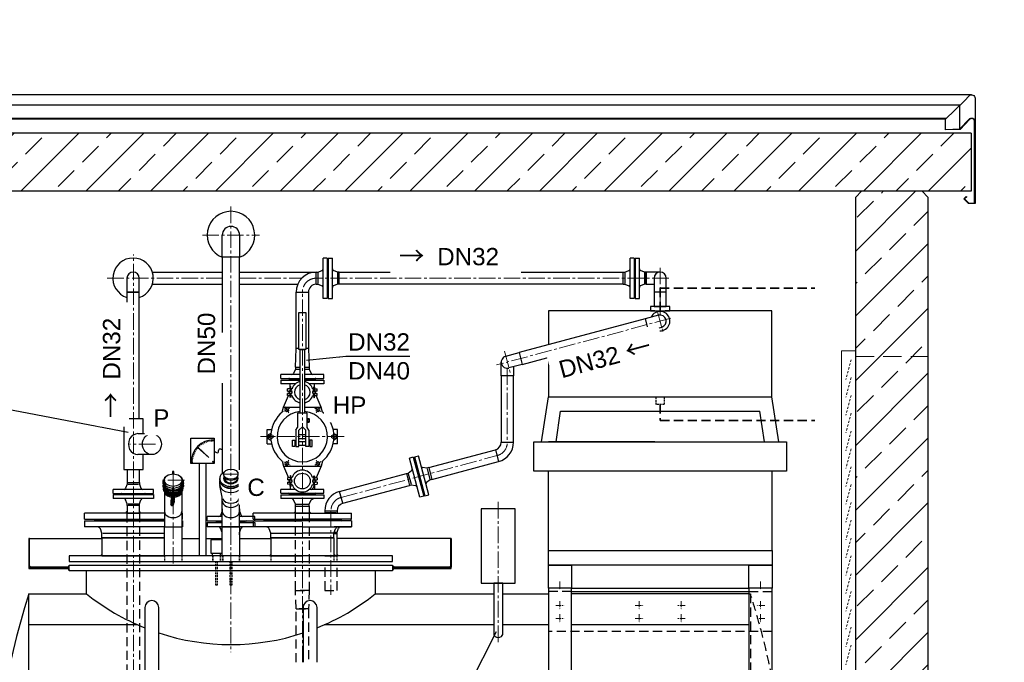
# Model space of a CAD drawing. Header units: millimetres. Extents: x -2329 to 35453, y 325 to 8304.
# Tile 4 of 11: x -496 to 2915, y 6077 to 8304. Entities that reach past the tile are written whole.
import ezdxf

# ---------------------------------------------------------------- set-up
doc = ezdxf.new("R2010")
doc.units = ezdxf.units.MM
for name, pattern in [('HIDDEN', [9.525, 6.35, -3.175]), ('JIS_02_0.7', [1.35, 0.75, -0.6]), ('JIS_02_1.0', [2, 1, -1]), ('MITTE2', [28.575, 19.05, -3.175, 3.175, -3.175])]:
    doc.linetypes.add(name, pattern=pattern)
doc.styles.add('LBB3.5M1000', font='isocp.shx', dxfattribs={"height": 3.5})

msp = doc.modelspace()

# ---------------------------------------------------------------- hatches: boundary and pattern name
at = {"lineweight": 5}
h = msp.add_hatch(dxfattribs=at)
h.set_pattern_fill('ANSI33', color=256, scale=25)
h.set_pattern_definition([(45, (955.94, 7809.79), (-112.253, 112.253), []), (45, (1068.2, 7809.79), (-112.253, 112.253), [79.375, -39.688])])
h.paths.add_polyline_path([(-698.8, 7910.2), (-698.8, 7709.4), (2800.9, 7709.4), (2800.9, 7910.2)])
h = msp.add_hatch(dxfattribs=at)
h.set_pattern_fill('ANSI33', color=256, scale=25)
h.set_pattern_definition([(45, (6222.27, -29312.34), (-112.2532, 112.2532), []), (45, (6334.52, -29312.34), (-112.2532, 112.2532), [79.375, -39.6875])])
h.paths.add_polyline_path([(2650.9, 7689.4), (2630.9, 7709.4), (2420.9, 7709.4), (2400.9, 7689.4), (2400.9, 7136.3), (2650.9, 7136.3)])
h.paths.add_polyline_path([(2650.9, 7136.3), (2400.9, 7136.3), (2400.9, 4636.3), (2650.9, 4636.3)])
h.paths.add_polyline_path([(2650.9, 4636.3), (2400.9, 4636.3), (2400.9, 4616.3), (2400.9, 3836.3), (2650.9, 3836.3)])
h = msp.add_hatch(color=256)
h.dxf.hatch_style = 1
h.paths.add_polyline_path([(-123.3, 6599), (-123.3, 6594), (-128.3, 6594)])
h = msp.add_hatch(color=256)
h.dxf.hatch_style = 1
h.paths.add_polyline_path([(-80.9, 6599), (-80.9, 6594), (-75.9, 6594)])
h = msp.add_hatch(color=256)
h.dxf.hatch_style = 1
h.paths.add_polyline_path([(459.3, 6599), (459.3, 6594), (454.3, 6594)])
h = msp.add_hatch(color=256)
h.dxf.hatch_style = 1
h.paths.add_polyline_path([(507.6, 6599), (507.6, 6594), (512.6, 6594)])
h = msp.add_hatch(dxfattribs=at)
h.set_pattern_fill('ANSI31', color=256)
h.set_pattern_definition([(45, (-629.0453, 6426.2464), (-2.245064, 2.245064), [])])
h.paths.add_polyline_path([(-462, 6506.5), (-464, 6506.5), (-464, 6406.5), (-462, 6406.5)])
h = msp.add_hatch(dxfattribs=at)
h.set_pattern_fill('ANSI31', color=256)
h.set_pattern_definition([(45, (110.7596, 6426.2464), (-2.245064, 2.245064), [])])
h.paths.add_polyline_path([(999.6, 6506.5), (997.6, 6506.5), (997.6, 6406.5), (999.6, 6406.5)])
h = msp.add_hatch(color=256)
h.dxf.hatch_style = 1
h.paths.add_polyline_path([(-210.9, 6451), (-210.9, 6446), (-215.9, 6446)])
h = msp.add_hatch(color=256)
h.dxf.hatch_style = 1
h.paths.add_polyline_path([(373.8, 6451), (373.8, 6446), (368.8, 6446)])
h = msp.add_hatch(color=256)
h.dxf.hatch_style = 1
h.paths.add_polyline_path([(593.1, 6451), (593.1, 6446), (598.1, 6446)])
h = msp.add_hatch(color=256)
h.dxf.hatch_style = 1
h.paths.add_polyline_path([(603.6, 6451), (603.6, 6446), (608.6, 6446)])
h = msp.add_hatch(dxfattribs=at)
h.set_pattern_fill('ANSI31', color=256, angle=90)
h.set_pattern_definition([(135, (235.9535, 6371.7764), (-2.245064, -2.245064), [])])
h.paths.add_polyline_path([(-324, 6406.5), (-464, 6406.5), (-464, 6401.5), (-324, 6401.5)])
h.paths.add_polyline_path([(999.6, 6406.5), (796, 6406.5), (796, 6401.5), (999.6, 6401.5)])
h = msp.add_hatch(color=256)
h.dxf.hatch_style = 1
h.paths.add_polyline_path([(-457, 6406.5), (-462, 6406.5), (-462, 6411.5)])
h = msp.add_hatch(color=256)
h.dxf.hatch_style = 1
h.paths.add_polyline_path([(-329, 6406.5), (-324, 6406.5), (-324, 6411.5)])
h = msp.add_hatch(color=256)
h.dxf.hatch_style = 1
h.paths.add_polyline_path([(-329, 6401.5), (-324, 6401.5), (-324, 6396.5)])
h = msp.add_hatch(color=256)
h.dxf.hatch_style = 1
h.paths.add_polyline_path([(801, 6406.5), (796, 6406.5), (796, 6411.5)])
h = msp.add_hatch(color=256)
h.dxf.hatch_style = 1
h.paths.add_polyline_path([(801, 6401.5), (796, 6401.5), (796, 6396.5)])
h = msp.add_hatch(color=256)
h.dxf.hatch_style = 1
h.paths.add_polyline_path([(992.6, 6406.5), (997.6, 6406.5), (997.6, 6411.5)])

# ---------------------------------------------------------------- linework, layer by layer
for p, q in [((2802.2, 8043.6), (-698.8, 8043.6)), ((2712.2, 7959.6), (2777.4, 8022.7)), ((2761.3, 8007.2), (-698.8, 8007.2)), ((2761.3, 7925.3), (2761.3, 8007.2)), ((2714.2, 7961.6), (-698.8, 7961.6)), ((2712.2, 7959.6), (-698.8, 7959.6)), ((2712.2, 7923.8), (2712.2, 7959.6)), ((2800.9, 7910.2), (-698.8, 7910.2)), ((2800.9, 7910.2), (2800.9, 7709.4)), ((2800.9, 7709.4), (-698.8, 7709.4)), ((2400.9, 7689.4), (2420.9, 7709.4)), ((2400.9, 3836.3), (2400.9, 7689.4)), ((2650.9, 7689.4), (2630.9, 7709.4)), ((2650.9, 7689.4), (2650.9, 3836.3)), ((205.8, 7481.3), (205.8, 7557.3)), ((266.1, 7557.3), (266.1, 7481.3)), ((266.1, 7481.3), (205.8, 7481.3)), ((569.4, 7478), (555.4, 7478)), ((555.4, 7338), (555.4, 7478)), ((569.4, 7478), (569.4, 7338)), ((573.4, 7478), (573.4, 7338)), ((573.4, 7478), (587.4, 7478)), ((587.4, 7338), (587.4, 7478)), ((1633, 7478), (1619, 7478)), ((1619, 7338), (1619, 7478)), ((1633, 7478), (1633, 7338)), ((1637, 7478), (1637, 7338)), ((1637, 7478), (1651, 7478)), ((1651, 7338), (1651, 7478)), ((571.4, 7447), (571.4, 7369)), ((571.4, 7447), (571.4, 7447)), ((571.4, 7447), (571.4, 7447)), ((1635, 7447), (1635, 7369)), ((1635, 7447), (1635, 7447)), ((1635, 7447), (1635, 7447)), ((-124.2, 7408), (-124.2, 7360)), ((-81.8, 7360), (-81.8, 7408)), ((-36.3, 7429.2), (205.8, 7429.2)), ((266.1, 7429.2), (531.4, 7429.2)), ((531.4, 7386.8), (531.4, 7429.2)), ((531.4, 7429.2), (537.4, 7429.2)), ((537.4, 7429.2), (551.6, 7434.5)), ((537.4, 7426.2), (537.4, 7389.8)), ((605.4, 7429.2), (591.3, 7434.5)), ((611.4, 7429.2), (605.4, 7429.2)), ((605.4, 7426.2), (605.4, 7389.8)), ((611.4, 7429.2), (1595, 7429.2)), ((611.4, 7386.8), (611.4, 7429.2)), ((1595, 7386.8), (1595, 7429.2)), ((1595, 7429.2), (1601, 7429.2)), ((1601, 7429.2), (1615.1, 7434.5)), ((1601, 7426.2), (1601, 7389.8)), ((1669, 7429.2), (1654.9, 7434.5)), ((1675, 7429.2), (1669, 7429.2)), ((1669, 7426.2), (1669, 7389.8)), ((1675, 7386.8), (1675, 7429.2)), ((1723, 7429.2), (1675, 7429.2)), ((1675, 7429.2), (1675, 7386.8)), ((1701.8, 7408), (1701.8, 7360)), ((1744.2, 7360), (1744.2, 7408)), ((-36.3, 7386.8), (205.8, 7386.8)), ((266.1, 7386.8), (467.6, 7386.8)), ((531.4, 7386.8), (537.4, 7386.8)), ((537.4, 7386.8), (551.6, 7381.5)), ((571.4, 7369), (571.4, 7369)), ((571.4, 7369), (571.4, 7369)), ((605.4, 7386.8), (591.3, 7381.5)), ((611.4, 7386.8), (605.4, 7386.8)), ((1595, 7386.8), (611.4, 7386.8)), ((1595, 7386.8), (1601, 7386.8)), ((1601, 7386.8), (1615.1, 7381.5)), ((1635, 7369), (1635, 7369)), ((1635, 7369), (1635, 7369)), ((1669, 7386.8), (1654.9, 7381.5)), ((1675, 7386.8), (1669, 7386.8)), ((1675, 7386.8), (1701.8, 7386.8)), ((-124.2, 7360), (-81.8, 7360)), ((462.2, 7360), (504.6, 7360)), ((569.4, 7338), (555.4, 7338)), ((573.4, 7338), (587.4, 7338)), ((1633, 7338), (1619, 7338)), ((1637, 7338), (1651, 7338)), ((1671.1, 7267.2), (1234.5, 7150.2)), ((1717.5, 7279.7), (1671.1, 7267.2)), ((1671.1, 7267.2), (1682.1, 7226.3)), ((1682.1, 7226.3), (1728.5, 7238.7)), ((1245.5, 7109.3), (1682.1, 7226.3)), ((459.3, 7100), (462.2, 7164)), ((504.6, 7164), (507.6, 7100)), ((1188.1, 7137.8), (1234.5, 7150.2)), ((1188.1, 7137.8), (1234.5, 7150.2)), ((1234.5, 7150.2), (1245.5, 7109.3)), ((459.3, 7100), (475.9, 7100)), ((459.3, 7100), (475.9, 7100)), ((459.3, 7100), (475.9, 7100)), ((459.3, 7100), (459.3, 7093)), ((491, 7100), (507.6, 7100)), ((491, 7100), (507.6, 7100)), ((507.6, 7100), (507.6, 7093)), ((1172.4, 7069.3), (1172.4, 7117.3)), ((1245.5, 7109.3), (1199.1, 7096.9)), ((1245.5, 7109.3), (1199.1, 7096.9)), ((1214.8, 7101.1), (1214.8, 7069.3)), ((408.4, 7061), (408.4, 7074)), ((475.9, 7074), (408.4, 7074)), ((459.3, 7093), (453, 7077.7)), ((461.3, 7093), (475.9, 7093)), ((491, 7093), (505.6, 7093)), ((558.4, 7074), (491, 7074)), ((507.6, 7093), (513.9, 7077.7)), ((558.4, 7061), (558.4, 7074)), ((408.4, 7061), (475.9, 7061)), ((408.4, 7055), (475.9, 7055)), ((408.4, 7055), (408.4, 7042)), ((459.4, 7042), (408.4, 7042)), ((439.4, 7058), (475.9, 7058)), ((439.4, 7058), (439.4, 7058)), ((440.9, 7024.7), (440.9, 7042)), ((491, 7061), (558.4, 7061)), ((491, 7058), (527.4, 7058)), ((491, 7055), (558.4, 7055)), ((526, 7024.7), (526, 7042)), ((418.7, 6961.4), (434.9, 7001.3)), ((440.9, 7024.8), (432.2, 7024.3)), ((432.2, 7016.9), (432.2, 7024.3)), ((432.2, 7001.5), (432.2, 7008.9)), ((440.9, 7001), (432.2, 7001.5)), ((438, 7008.9), (438.2, 7009.3)), ((438, 7008.9), (438.2, 7009.3)), ((440.9, 7024.6), (441.3, 7016.7)), ((440.9, 7001.1), (441.3, 7009.1)), ((444.4, 7024.6), (444, 7016.7)), ((444.4, 7001.1), (444, 7009.1)), ((447.7, 7025.1), (444.4, 7024.9)), ((447.7, 7000.7), (444.4, 7000.8)), ((519.1, 7025.1), (522.5, 7024.9)), ((519.1, 7000.7), (522.5, 7000.8)), ((522.5, 7024.6), (522.9, 7016.7)), ((522.5, 7001.1), (522.9, 7009.1)), ((526, 7024.6), (525.6, 7016.7)), ((526, 7001.1), (525.6, 7009.1)), ((526, 7024.8), (534.7, 7024.3)), ((526, 7001), (534.7, 7001.5)), ((528.9, 7008.9), (528.7, 7009.3)), ((528.9, 7008.9), (528.7, 7009.3)), ((548.2, 6961.4), (531.9, 7001.3)), ((534.7, 7016.9), (534.7, 7024.3)), ((534.7, 7001.5), (534.7, 7008.9)), ((1312.4, 6840.8), (1335.9, 6996.8)), ((2134.1, 6840.8), (2110.5, 6996.8)), ((414, 6943.8), (418.7, 6961.4)), ((418.7, 6961.4), (475.9, 6961.4)), ((491, 6961.4), (548.2, 6961.4)), ((552.9, 6943.8), (548.2, 6961.4)), ((1362.4, 6840.8), (1378.4, 6946.8)), ((1378.4, 6946.8), (2068, 6946.8)), ((2084.1, 6840.8), (2068, 6946.8)), ((471.3, 6881.3), (483.4, 6893.4)), ((483.4, 6893.4), (495.6, 6881.3)), ((501.3, 6918.7), (506.7, 6918.7)), ((501.3, 6911.5), (506.7, 6911.5)), ((-86.5, 6869.4), (-37.9, 6869.4)), ((361.9, 6834), (361.9, 6884)), ((361.9, 6884), (376.7, 6884)), ((361.9, 6864.5), (364.8, 6864.5)), ((461.1, 6881.3), (466.2, 6890.1)), ((505.7, 6881.3), (500.6, 6890.1)), ((604.9, 6884), (590.2, 6884)), ((604.9, 6864.5), (602, 6864.5)), ((604.9, 6834), (604.9, 6884)), ((121.5, 6825.3), (124.8, 6822.1)), ((126.3, 6829.8), (129.3, 6826.2)), ((131.6, 6833.8), (134.2, 6830)), ((137.1, 6837.3), (139.4, 6833.3)), ((143, 6840.4), (144.9, 6836.2)), ((149, 6842.9), (150.6, 6838.6)), ((155.3, 6844.9), (156.5, 6840.4)), ((161.8, 6846.3), (162.6, 6841.7)), ((168.3, 6847.2), (168.7, 6842.6)), ((174.9, 6842.8), (174.9, 6847.4)), ((174.9, 6847.4), (174.9, 6842.8)), ((361.9, 6853.5), (364.8, 6853.5)), ((361.9, 6834), (376.7, 6834)), ((604.9, 6834), (590.2, 6834)), ((604.9, 6853.5), (602, 6853.5)), ((1704.9, 6840.8), (1335.9, 6840.8)), ((-37.9, 6796.5), (-86.5, 6796.5)), ((101.9, 6791.5), (106.4, 6790.3)), ((103.9, 6797.8), (108.3, 6796.2)), ((106.4, 6803.9), (110.6, 6801.9)), ((109.5, 6809.7), (113.5, 6807.4)), ((113, 6815.3), (116.8, 6812.6)), ((117, 6820.5), (120.6, 6817.5)), ((871.8, 6788.8), (885.3, 6792.5)), ((871.8, 6788.8), (908, 6653.6)), ((921.6, 6657.2), (885.3, 6792.5)), ((921.1, 6751.5), (1152.5, 6813.5)), ((1152.5, 6813.5), (1163.5, 6772.6)), ((99.4, 6772), (104, 6772)), ((99.7, 6778.5), (104.3, 6778.1)), ((100.5, 6785.1), (105.1, 6784.3)), ((125.4, 6766), (125.4, 6446)), ((148.9, 6766), (148.9, 6446)), ((414, 6774.1), (418.7, 6756.6)), ((418.7, 6756.6), (548.2, 6756.6)), ((418.7, 6756.6), (434.9, 6716.6)), ((548.2, 6756.6), (531.9, 6716.6)), ((552.9, 6774.1), (548.2, 6756.6)), ((867.9, 6787.8), (854.4, 6784.2)), ((890.6, 6648.9), (854.4, 6784.2)), ((867.9, 6787.8), (904.2, 6652.6)), ((877.9, 6758.4), (898.1, 6683)), ((877.9, 6758.4), (877.9, 6758.4)), ((877.9, 6758.4), (877.9, 6758.4)), ((932.1, 6710.6), (1163.5, 6772.6)), ((210.7, 6728.8), (210.7, 6726.4)), ((261.2, 6728.8), (261.2, 6726.4)), ((612.5, 6668.8), (843.9, 6730.8)), ((843.9, 6730.8), (849.7, 6732.4)), ((843.9, 6730.8), (854.8, 6689.9)), ((849.7, 6732.4), (861.9, 6741.2)), ((850.4, 6729.5), (859.9, 6694.3)), ((915.3, 6750), (900.3, 6751.5)), ((921.1, 6751.5), (915.3, 6750)), ((916.1, 6747.1), (925.5, 6711.9)), ((921.1, 6751.5), (932.1, 6710.6)), ((1335.9, 6464), (1335.9, 6739.3)), ((2110.9, 6464), (2110.9, 6739.3)), ((-123.3, 6694), (-128.7, 6679.9)), ((-123.3, 6700), (-123.3, 6694)), ((-123.3, 6700), (-80.9, 6700)), ((-120.3, 6694), (-83.9, 6694)), ((-80.9, 6700), (-80.9, 6694)), ((-80.9, 6694), (-75.6, 6679.9)), ((0, 6699.1), (0, 6696.6)), ((0.1, 6690.4), (0.1, 6686.7)), ((0.1, 6690.4), (1.1, 6690.4)), ((2.3, 6704.7), (2.3, 6697.9)), ((2.3, 6687.4), (2.3, 6682.9)), ((69.6, 6704.7), (69.6, 6697.9)), ((69.6, 6687.4), (69.6, 6682.9)), ((71.8, 6690.4), (70.9, 6690.4)), ((71.8, 6690.4), (71.8, 6686.7)), ((71.9, 6699.1), (71.9, 6696.6)), ((197.2, 6709.1), (197.2, 6713.9)), ((197.2, 6692.6), (197.2, 6707)), ((205.8, 6649.5), (197.4, 6689.7)), ((212.8, 6715.3), (212.8, 6719.3)), ((259.1, 6715.3), (259.1, 6719.3)), ((266.1, 6649.5), (274.5, 6689.7)), ((274.7, 6709.1), (274.7, 6713.9)), ((274.7, 6692.6), (274.7, 6707)), ((440.9, 6716.9), (432.2, 6716.5)), ((432.2, 6716.5), (432.2, 6709.1)), ((432.2, 6701.1), (432.2, 6693.7)), ((440.9, 6693.2), (432.2, 6693.7)), ((438, 6709.1), (438.2, 6708.7)), ((440.9, 6716.8), (441.3, 6708.9)), ((440.9, 6693.3), (441.3, 6701.3)), ((440.9, 6693.2), (440.9, 6676)), ((444.4, 6716.8), (444, 6708.9)), ((444.4, 6693.3), (444, 6701.3)), ((447.7, 6717.3), (444.4, 6717.1)), ((447.7, 6692.8), (444.4, 6693)), ((519.1, 6717.3), (522.5, 6717.1)), ((519.1, 6692.8), (522.5, 6693)), ((523.2, 6687.1), (520.5, 6679.9)), ((522.5, 6716.8), (522.9, 6708.9)), ((522.5, 6693.3), (522.9, 6701.3)), ((526, 6716.8), (525.6, 6708.9)), ((526, 6693.3), (525.6, 6701.3)), ((526, 6716.9), (534.7, 6716.5)), ((526, 6693.2), (534.7, 6693.7)), ((526, 6693.2), (526, 6676)), ((528.9, 6709.1), (528.7, 6708.7)), ((534.7, 6716.5), (534.7, 6709.1)), ((534.7, 6701.1), (534.7, 6693.7)), ((623.4, 6627.9), (854.8, 6689.9)), ((854.8, 6689.9), (860.6, 6691.4)), ((860.6, 6691.4), (875.7, 6689.9)), ((926.3, 6709), (914.1, 6700.2)), ((932.1, 6710.6), (926.3, 6709)), ((-172.1, 6662), (-172.1, 6676)), ((-32.1, 6676), (-172.1, 6676)), ((-172.1, 6662), (-32.1, 6662)), ((-172.1, 6658), (-32.1, 6658)), ((-172.1, 6658), (-172.1, 6644)), ((-141.1, 6660), (-63.1, 6660)), ((-141.1, 6660), (-141.1, 6660)), ((-141.1, 6660), (-141.1, 6660)), ((-141.1, 6660), (-63.1, 6660)), ((-63.1, 6660), (-63.1, 6660)), ((-63.1, 6660), (-63.1, 6660)), ((-32.1, 6662), (-32.1, 6676)), ((-32.1, 6658), (-32.1, 6644)), ((2.3, 6679.2), (2.3, 6678.4)), ((2.7, 6674.9), (2.7, 6678.5)), ((3.2, 6673), (3.2, 6677.6)), ((3.9, 6671.3), (3.9, 6676.5)), ((4.9, 6669.3), (4.9, 6675.2)), ((5.8, 6667.9), (5.8, 6546)), ((6.2, 6667.4), (6.2, 6673.7)), ((7.6, 6665.6), (7.6, 6672.2)), ((9.3, 6663.9), (9.3, 6670.7)), ((11, 6662.5), (11, 6669.4)), ((13.2, 6660.9), (13.2, 6668)), ((15.3, 6659.6), (15.3, 6666.8)), ((18.1, 6658.3), (18.1, 6665.6)), ((21.3, 6657), (21.3, 6664.4)), ((25, 6655.9), (25, 6663.3)), ((29.1, 6655.1), (29.1, 6662.6)), ((33.3, 6654.7), (33.3, 6662.1)), ((38.6, 6654.7), (38.6, 6662.1)), ((42.8, 6655.1), (42.8, 6662.6)), ((46.9, 6655.9), (46.9, 6663.3)), ((50.7, 6657), (50.7, 6664.4)), ((53.8, 6658.3), (53.8, 6665.6)), ((56.6, 6659.6), (56.6, 6666.8)), ((58.7, 6660.9), (58.7, 6668)), ((60.9, 6662.5), (60.9, 6669.4)), ((62.6, 6663.9), (62.6, 6670.7)), ((64.3, 6665.6), (64.3, 6672.2)), ((65.8, 6667.4), (65.8, 6673.7)), ((66.1, 6667.9), (66.1, 6546)), ((67, 6669.3), (67, 6675.2)), ((68.1, 6671.3), (68.1, 6676.5)), ((68.7, 6673), (68.7, 6677.6)), ((69.2, 6674.9), (69.2, 6678.5)), ((69.6, 6679.2), (69.6, 6678.4)), ((408.4, 6663), (408.4, 6676)), ((459.4, 6676), (408.4, 6676)), ((408.4, 6663), (558.4, 6663)), ((408.4, 6657), (558.4, 6657)), ((408.4, 6657), (408.4, 6644)), ((439.4, 6660), (527.4, 6660)), ((439.4, 6660), (527.4, 6660)), ((558.4, 6676), (507.5, 6676)), ((558.4, 6663), (558.4, 6676)), ((558.4, 6657), (558.4, 6644)), ((623.4, 6627.9), (612.5, 6668.8)), ((904.2, 6652.6), (890.6, 6648.9)), ((898.1, 6683), (898.1, 6683)), ((898.1, 6683), (898.1, 6683)), ((908, 6653.6), (921.6, 6657.2)), ((-32.1, 6644), (-172.1, 6644)), ((-123.3, 6626), (-128.7, 6640.1)), ((-123.3, 6620), (-123.3, 6626)), ((-120.3, 6626), (-83.9, 6626)), ((-80.9, 6626), (-75.6, 6640.1)), ((-80.9, 6620), (-80.9, 6626)), ((205.8, 6546), (205.8, 6649.5)), ((266.1, 6546), (266.1, 6649.5)), ((558.4, 6644), (408.4, 6644)), ((459.3, 6625), (453, 6640.3)), ((459.3, 6618), (459.3, 6625)), ((461.3, 6625), (505.6, 6625)), ((507.6, 6625), (513.9, 6640.3)), ((507.6, 6618), (507.6, 6625)), ((-271.3, 6573), (-271.3, 6594)), ((6.7, 6594), (-271.3, 6594)), ((-128.3, 6594), (-123.3, 6599)), ((-75.9, 6594), (-80.9, 6599)), ((68.7, 6594), (66.1, 6594)), ((68.7, 6573), (68.7, 6594)), ((205.8, 6601), (199.9, 6585.8)), ((205.8, 6609), (205.8, 6601)), ((266.1, 6609), (266.1, 6601)), ((266.1, 6601), (272, 6585.8)), ((313.4, 6573), (313.4, 6594)), ((483.4, 6594), (313.4, 6594)), ((454.3, 6594), (459.3, 6599)), ((459.3, 6618), (507.6, 6618)), ((459.3, 6618), (507.6, 6618)), ((483.4, 6594), (653.4, 6594)), ((512.6, 6594), (507.6, 6599)), ((561.2, 6596), (560.4, 6594)), ((561.2, 6602), (603.6, 6602)), ((561.2, 6602), (561.2, 6596)), ((564.2, 6596), (600.6, 6596)), ((603.6, 6602), (603.6, 6596)), ((603.6, 6596), (604.3, 6594)), ((653.4, 6573), (653.4, 6594)), ((-271.3, 6573), (5.8, 6573)), ((-271.3, 6567), (5.8, 6567)), ((-271.3, 6567), (-271.3, 6546)), ((-235.3, 6570), (5.8, 6570)), ((-235.3, 6570), (-235.3, 6570)), ((68.7, 6573), (66.1, 6573)), ((68.7, 6567), (66.1, 6567)), ((68.7, 6567), (68.7, 6546)), ((153.5, 6567), (153.5, 6582)), ((205.8, 6582), (153.5, 6582)), ((153.5, 6567), (205.8, 6567)), ((153.5, 6561), (205.8, 6561)), ((153.5, 6561), (153.5, 6546)), ((185, 6564), (205.8, 6564)), ((185, 6564), (185, 6564)), ((318.5, 6582), (266.1, 6582)), ((266.1, 6567), (318.5, 6567)), ((266.1, 6564), (287, 6564)), ((266.1, 6561), (318.5, 6561)), ((287, 6564), (287, 6564)), ((313.4, 6573), (483.4, 6573)), ((313.4, 6567), (483.4, 6567)), ((313.4, 6567), (313.4, 6546)), ((318.5, 6567), (318.5, 6582)), ((318.5, 6561), (318.5, 6546)), ((349.4, 6570), (483.4, 6570)), ((653.4, 6573), (483.4, 6573)), ((617.4, 6570), (483.4, 6570)), ((653.4, 6567), (483.4, 6567)), ((617.4, 6570), (617.4, 6570)), ((652.4, 6567), (652.4, 6573)), ((653.4, 6567), (653.4, 6546)), ((6.7, 6546), (-271.3, 6546)), ((-210.9, 6524), (-216.4, 6539.3)), ((-210.9, 6508), (-210.9, 6524)), ((-207.9, 6524), (5.4, 6524)), ((68.7, 6546), (66.1, 6546)), ((318.5, 6546), (153.5, 6546)), ((205.8, 6527), (199.9, 6542.1)), ((205.8, 6519), (205.8, 6527)), ((266.1, 6527), (272, 6542.1)), ((266.1, 6519), (266.1, 6527)), ((483.4, 6546), (313.4, 6546)), ((373.8, 6524), (368.3, 6539.3)), ((373.8, 6508), (373.8, 6524)), ((376.8, 6524), (483.4, 6524)), ((483.4, 6546), (653.4, 6546)), ((590.1, 6524), (483.4, 6524)), ((593.1, 6524), (598.6, 6539.3)), ((593.1, 6508), (593.1, 6524)), ((652.4, 6546), (593.8, 6546)), ((594.5, 6528), (600.6, 6528)), ((603.6, 6528), (608.9, 6542.1)), ((603.6, 6522), (603.6, 6528)), ((-462, 6506.5), (-211.8, 6506.5)), ((-211.8, 6508), (5.8, 6508)), ((66.1, 6506.5), (125.4, 6506.5)), ((148.9, 6506.5), (205.8, 6506.5)), ((266.1, 6506.5), (373.8, 6506.5)), ((373.8, 6508), (483.4, 6508)), ((593.1, 6508), (483.4, 6508)), ((999.6, 6506.5), (603.6, 6506.5)), ((-215.9, 6446), (-210.9, 6451)), ((368.8, 6446), (373.8, 6451)), ((598.1, 6446), (593.1, 6451)), ((608.6, 6446), (603.6, 6451)), ((-457, 6406.5), (-462, 6411.5)), ((-329, 6406.5), (-324, 6411.5)), ((-329, 6401.5), (-324, 6396.5)), ((-264, 6314), (-264, 6394)), ((736, 6394), (736, 6314)), ((801, 6406.5), (796, 6411.5)), ((801, 6401.5), (796, 6396.5)), ((992.6, 6406.5), (997.6, 6411.5)), ((1415.9, 6334), (2030.9, 6334)), ((1415.9, 6322), (2030.9, 6322)), ((2030.9, 6314), (1415.9, 6314)), ((-87.5, 6206.8), (-464, 6206.8)), ((1146.7, 6206.8), (559.4, 6206.8)), ((1043.5, 5960.8), (1155.9, 6183.2)), ((1335.9, 6206.8), (1177.5, 6206.8)), ((2030.9, 6206.8), (1415.9, 6206.8))]:
    msp.add_line(p, q)
at = {"linetype": 'MITTE2', "lineweight": 5, "ltscale": 3}
for p, q in [((236, 7656.1), (236, 6112.2)), ((137.2, 7557.3), (334.7, 7557.3)), ((-102.1, 4743.6), (-102.1, 7489.8)), ((1723, 7444.1), (1723, 7280.4)), ((-192.3, 7408), (205.8, 7408)), ((266.1, 7408), (481.6, 7408)), ((1752.7, 7408), (531.4, 7408)), ((483.4, 6077), (483.4, 7360)), ((1760.2, 7269.2), (1156.4, 7107.4)), ((1713, 7296.4), (1733, 7222)), ((1183.6, 7154.6), (1203.6, 7080.1)), ((1193.6, 7096.1), (1193.6, 6839.4)), ((628.7, 6859), (338.2, 6859)), ((-25.8, 6832.9), (-114.3, 6832.9)), ((617.9, 6648.3), (1158, 6793.1)), ((36, 6733.2), (36, 6419.4)), ((270.3, 6728.8), (201.6, 6728.8)), ((236, 6314), (236, 6752.9)), ((75.1, 6708.2), (-3.2, 6708.2)), ((1162.1, 6146.9), (1162.1, 6633)), ((582.4, 6602), (582.4, 6310.2))]:
    msp.add_line(p, q, dxfattribs=at)
at = {"linetype": 'HIDDEN', "lineweight": 18, "ltscale": 10}
msp.add_line((2400.9, 7136.3), (2650.9, 7136.3), dxfattribs=at)
at = {"linetype": 'JIS_02_0.7', "lineweight": 9, "ltscale": 10}
for p, q in [((2385.1, 7125.4), (2366.8, 7057.1)), ((2385.1, 7063.6), (2366.8, 6995.3)), ((2385.1, 7001.8), (2366.8, 6933.5)), ((2385.1, 6940), (2366.8, 6871.7)), ((2385.1, 6878.2), (2366.8, 6809.9)), ((2385.1, 6816.4), (2366.8, 6748.1)), ((2385.1, 6754.6), (2366.8, 6686.3)), ((2385.1, 6692.8), (2366.8, 6624.5)), ((2385.1, 6631.1), (2366.8, 6562.8)), ((2385.1, 6569.3), (2366.8, 6501)), ((2385.1, 6507.5), (2366.8, 6439.2)), ((2385.1, 6445.7), (2366.8, 6377.4)), ((2385.1, 6383.9), (2366.8, 6315.6)), ((2385.1, 6322.1), (2366.8, 6253.8)), ((2385.1, 6260.3), (2366.8, 6192)), ((2385.1, 6198.5), (2366.8, 6130.2)), ((2385.1, 6136.7), (2366.8, 6068.4))]:
    msp.add_line(p, q, dxfattribs=at)
at = {"linetype": 'JIS_02_1.0', "lineweight": 9, "ltscale": 25}
for p, q in [((436.1, 6940.9), (423.3, 6963.2)), ((530.8, 6940.9), (543.6, 6963.2)), ((418.6, 6945.7), (440.8, 6958.5)), ((526.1, 6958.5), (548.3, 6945.7)), ((388.8, 6859), (363.1, 6859)), ((375.9, 6846.1), (375.9, 6871.8)), ((578.1, 6859), (603.8, 6859)), ((590.9, 6871.8), (590.9, 6846.1)), ((440.8, 6759.5), (418.6, 6772.3)), ((436.1, 6777), (423.3, 6754.8)), ((548.3, 6772.3), (526.1, 6759.5)), ((530.8, 6777), (543.6, 6754.8))]:
    msp.add_line(p, q, dxfattribs=at)
at = {"linetype": 'HIDDEN'}
for p, q in [((5.8, 6446), (5.8, 6426)), ((66.1, 6446), (66.1, 6426)), ((172.7, 6446), (172.7, 6426)), ((173.7, 6446), (173.7, 6426)), ((198.2, 6446), (198.2, 6426)), ((199.2, 6446), (199.2, 6426)), ((206.1, 6446), (206.1, 6426)), ((207.5, 6446), (207.5, 6426)), ((264.5, 6446), (264.5, 6426)), ((265.8, 6446), (265.8, 6426)), ((373.8, 6446), (373.8, 6426)), ((593.1, 6446), (593.1, 6426)), ((603.5, 6446), (603.5, 6426))]:
    msp.add_line(p, q, dxfattribs=at)
at = {"linetype": 'MITTE2', "lineweight": 18}
for p, q in [((1375.9, 6356.7), (1375.9, 6328)), ((2070.9, 6356.7), (2070.9, 6328)), ((1375.9, 6288.4), (1375.9, 6259.6)), ((1650.9, 6288.4), (1650.9, 6259.6)), ((1795.9, 6288.4), (1795.9, 6259.6)), ((2070.9, 6288.4), (2070.9, 6259.6)), ((1361.6, 6274), (1390.3, 6274)), ((1375.9, 6243.4), (1375.9, 6214.6)), ((1636.6, 6274), (1665.3, 6274)), ((1650.9, 6243.4), (1650.9, 6214.6)), ((1810.3, 6274), (1781.6, 6274)), ((1795.9, 6243.4), (1795.9, 6214.6)), ((2085.3, 6274), (2056.6, 6274)), ((2070.9, 6243.4), (2070.9, 6214.6)), ((1361.6, 6229), (1390.3, 6229)), ((1636.6, 6229), (1665.3, 6229)), ((1810.3, 6229), (1781.6, 6229)), ((2085.3, 6229), (2056.6, 6229))]:
    msp.add_line(p, q, dxfattribs=at)
at = {"linetype": 'HIDDEN', "ltscale": 5}
for p, q in [((1415.9, 6322), (1335.9, 6322)), ((2030.9, 6322), (2110.9, 6322)), ((2110.9, 6184), (1335.9, 6184))]:
    msp.add_line(p, q, dxfattribs=at)
msp.add_lwpolyline([(2777.4, 8022.7), (2793.5, 8039.8, -0.679079), (2814.2, 8031.6), (2814.2, 7951.1)], format="xyb")
msp.add_lwpolyline([(2778, 7682.6), (2792.2, 7668.4), (2812.2, 7668.4), (2812.2, 7951.1, 0.679079), (2794.9, 7958), (2762.2, 7923.3), (2712.2, 7921.8), (2712.2, 7923.8), (2761.3, 7925.3), (2793.5, 7959.4, -0.679079), (2814.2, 7951.1), (2814.2, 7666.4), (2791.4, 7666.4), (2775.2, 7682.6), (2783.7, 7691.1), (2785.1, 7689.6)], format="xyb", close=True)
for points in [[(205.8, 7481.3), (205.8, 6731.1)], [(266.1, 6731.1), (266.1, 7481.3)], [(-81.8, 6920.4), (-81.8, 7360), (-124.2, 7360), (-124.2, 6920.4)], [(471, 7164), (462.2, 7164), (462.2, 7360), (504.6, 7360), (504.6, 7164), (495.8, 7164)], [(1689.2, 7310), (1689.2, 7310), (1689.2, 7294.4), (1756.7, 7294.4), (1756.7, 7310), (1689.2, 7310)], [(1704.9, 7294.4), (1335.9, 7294.4), (1335.9, 7177.4)], [(2110.5, 6996.8), (2110.5, 6996.8), (2110.5, 7294.4), (1741, 7294.4)], [(1335.9, 7133.5), (1335.9, 6996.8), (2110.5, 6996.8)], [(432.2, 7016.9), (438.5, 7016.9)], [(438.5, 7008.9), (432.2, 7008.9)], [(534.7, 7016.9), (528.4, 7016.9)], [(528.4, 7008.9), (534.7, 7008.9)], [(500.6, 6890.1), (500.6, 6940.2), (466.2, 6940.2), (466.2, 6890.1)], [(-68.6, 6869.4), (-68.6, 6920.4), (-135.6, 6920.4), (-135.6, 6745.5), (-68.6, 6745.5), (-68.6, 6796.5)], [(500.6, 6909.7), (500.6, 6920.5)], [(501.3, 6922.3), (506.7, 6922.3)], [(506.7, 6907.9), (501.3, 6907.9)], [(507.4, 6920.5), (507.4, 6909.7)], [(374.4, 6870.1), (364.8, 6865.2), (364.8, 6852.7), (374.5, 6846.9)], [(461.1, 6881.3), (461.1, 6824.2), (471.3, 6824.2), (471.3, 6881.3)], [(495.6, 6865), (471.3, 6865)], [(505.7, 6881.3), (505.7, 6824.2), (495.6, 6824.2), (495.6, 6881.3)], [(592.5, 6870.1), (602, 6865.2), (602, 6852.7), (592.4, 6846.9)], [(461.1, 6841.3), (457.8, 6841.3), (457.8, 6829.4), (461.1, 6829.4)], [(471.3, 6853), (495.6, 6853)], [(495.6, 6841.3), (471.3, 6841.3)], [(471.3, 6829.4), (495.6, 6829.4)], [(505.7, 6829.4), (509.1, 6829.4), (509.1, 6841.3), (505.7, 6841.3)], [(2160.9, 6840.8), (2160.9, 6840.8), (2160.9, 6739.3), (1285.9, 6739.3)], [(1285.9, 6739.3), (1285.9, 6739.3), (1285.9, 6840.8), (2160.9, 6840.8)], [(159.4, 6786.7), (120.8, 6822.3), (120.2, 6821.7), (158.9, 6786.1)], [(-123.3, 6745.5), (-123.3, 6700), (-80.9, 6700), (-80.9, 6745.5)], [(37.9, 6729.6), (37.9, 6738.3), (34, 6738.3), (34, 6729.6)], [(438.5, 6709.1), (432.2, 6709.1)], [(432.2, 6701.1), (438.5, 6701.1)], [(528.4, 6709.1), (534.7, 6709.1)], [(534.7, 6701.1), (528.4, 6701.1)], [(561.2, 6446), (603.6, 6446), (603.6, 6522), (593.1, 6522)], [(5.8, 6508), (-210.9, 6508), (-210.9, 6446), (5.8, 6446)], [(483.4, 6508), (373.8, 6508), (373.8, 6446), (483.4, 6446)], [(483.4, 6508), (593.1, 6508), (593.1, 6446), (483.4, 6446)], [(172.7, 6446), (172.7, 6455.1)], [(199.2, 6455.1), (199.2, 6446)], [(-324, 6406.5), (-464, 6406.5), (-464, 6401.5), (-324, 6401.5)], [(796, 6401.5), (999.6, 6401.5), (999.6, 6406.5), (796, 6406.5)], [(1177.5, 6173.5), (1177.5, 6351.1), (1146.7, 6351.1), (1146.7, 6173.5)], [(-387.8, 4714), (-464, 4714), (-464, 6314)], [(-464, 6314), (-264, 6314)], [(736, 6314), (1146.7, 6314)], [(1177.5, 6314), (1335.9, 6314)], [(-62.3, 6266.3), (-62.3, 4616.3), (-14, 4616.3), (-14, 6266.3)], [(486, 6266.3), (486, 6077)], [(534.3, 6077), (534.3, 6266.3)]]:
    msp.add_lwpolyline(points)
at = {"linetype": 'HIDDEN', "lineweight": 35, "ltscale": 5}
for points in [[(1723, 7294.4), (1723, 7373.5), (2259.5, 7373.5)], [(1723.2, 6970.6), (1723.2, 6914.9), (2259.5, 6914.9)]]:
    msp.add_lwpolyline(points, dxfattribs=at)
for points in [[(1701.8, 7310), (1744.2, 7310), (1744.2, 7360), (1701.8, 7360)], [(471, 7289), (495.8, 7289), (495.8, 7160.6), (471, 7160.6)], [(475.8, 7160.6), (490.9, 7160.6), (491, 6940.2), (475.9, 6940.2)], [(1172.4, 6839.4), (1214.8, 6839.4), (1214.8, 7069.3), (1172.4, 7069.3)], [(96.8, 6853.4), (177.4, 6853.4), (177.4, 6766), (96.8, 6766)], [(457.8, 6824.2), (449.8, 6824.2), (449.8, 6846.5), (457.8, 6846.5)], [(509.1, 6824.2), (517.1, 6824.2), (517.1, 6846.5), (509.1, 6846.5)], [(34, 6681.9), (34, 6654.8), (37.9, 6654.8), (37.9, 6681.9)], [(-123.3, 6594), (-80.9, 6594), (-80.9, 6620), (-123.3, 6620)], [(459.3, 6618), (507.6, 6618), (507.6, 6594), (459.3, 6594)], [(1103.5, 6351.1), (1220.7, 6351.1), (1220.7, 6608.8), (1103.5, 6608.8)], [(5.8, 6546), (66.1, 6546), (66.1, 6446), (5.8, 6446)], [(205.8, 6546), (266.1, 6546), (266.1, 6446), (205.8, 6446)], [(-464, 6406.5), (-462, 6406.5), (-462, 6506.5), (-464, 6506.5)], [(166.7, 6455.1), (205.2, 6455.1), (205.2, 6501), (166.7, 6501)], [(999.6, 6406.5), (997.6, 6406.5), (997.6, 6506.5), (999.6, 6506.5)], [(1335.9, 6464), (2110.9, 6464), (2110.9, 6414), (1335.9, 6414)], [(-324, 6426), (796, 6426), (796, 6446), (-324, 6446)], [(-324, 6414), (796, 6414), (796, 6394), (-324, 6394)], [(1335.9, 6414), (1415.9, 6414), (1415.9, 6334), (1335.9, 6334)], [(2030.9, 6414), (2110.9, 6414), (2110.9, 6334), (2030.9, 6334)], [(1415.9, 6334), (1335.9, 6334), (1335.9, 4626.3), (1415.9, 4626.3)], [(2110.9, 6334), (2030.9, 6334), (2030.9, 4626.3), (2110.9, 4626.3)]]:
    msp.add_lwpolyline(points, close=True)
at = {"lineweight": 9}
msp.add_lwpolyline([(2350.9, 7156.3), (2400.9, 7156.3), (2400.9, 4616.3), (2350.9, 4616.3)], close=True, dxfattribs=at)
at = {"linetype": 'HIDDEN'}
for points in [[(1709.2, 6996.8), (1737.2, 6996.8), (1737.2, 6970.6), (1709.2, 6970.6)], [(183.2, 6426), (188.7, 6426), (188.7, 6344), (183.2, 6344)], [(233.2, 6426), (238.7, 6426), (238.7, 6344), (233.2, 6344)]]:
    msp.add_lwpolyline(points, close=True, dxfattribs=at)
at = {"linetype": 'JIS_02_1.0', "lineweight": 9, "ltscale": 25}
for points in [[(423.5, 6948.5), (429.8, 6944.7), (436.1, 6948.3), (435.9, 6955.7), (429.6, 6959.5), (423.3, 6955.9)], [(531, 6955.7), (530.8, 6948.3), (537.1, 6944.7), (543.4, 6948.5), (543.6, 6955.9), (537.3, 6959.5)], [(375.9, 6851.8), (382.4, 6855.4), (382.4, 6862.6), (375.9, 6866.2), (369.4, 6862.6), (369.4, 6855.4)], [(590.9, 6866.2), (584.4, 6862.6), (584.4, 6855.4), (590.9, 6851.8), (597.4, 6855.4), (597.4, 6862.6)], [(435.9, 6762.3), (436.1, 6769.7), (429.8, 6773.3), (423.5, 6769.5), (423.3, 6762.1), (429.6, 6758.5)], [(543.4, 6769.5), (537.1, 6773.3), (530.8, 6769.7), (531, 6762.3), (537.3, 6758.5), (543.6, 6762.1)]]:
    msp.add_lwpolyline(points, close=True, dxfattribs=at)
at = {"linetype": 'HIDDEN', "ltscale": 5}
for points in [[(-123.3, 6594), (-80.9, 6594), (-80.9, 5704), (-123.3, 5704)], [(459.3, 6594), (507.6, 6594), (507.6, 6326), (459.3, 6326)], [(507.6, 6326), (504.6, 6262), (462.2, 6262), (459.3, 6326)]]:
    msp.add_lwpolyline(points, close=True, dxfattribs=at)
for points in [[(561.2, 6405.1), (561.2, 6326), (603.6, 6326), (603.6, 6404.7)], [(2030.9, 6314), (2035.9, 6314), (2035.9, 5514)], [(462.2, 6077), (462.2, 6262), (504.6, 6262), (504.6, 6077)]]:
    msp.add_lwpolyline(points, dxfattribs=at)
for centre, radius in [((442.6, 7012.9), 4), ((524.2, 7012.9), 4), ((174.9, 6772), 1.56), ((483.4, 6705.1), 27.2), ((442.6, 6705.1), 4), ((524.2, 6705.1), 4), ((33.8, 6652.8), 1.79), ((34.9, 6655.5), 1.72), ((35.7, 6657.9), 1.72), ((37.6, 6650.9), 1.72), ((38.2, 6653.6), 1.72), ((38.5, 6655.3), 1.72), ((30.2, 6632.5), 1.79), ((30.1, 6623.1), 1.79), ((30.2, 6629.4), 1.79), ((30.3, 6635.3), 1.79), ((30.3, 6626.3), 1.79), ((30.6, 6638.4), 1.79), ((30.8, 6641.3), 1.79), ((31, 6644.3), 1.79), ((31.3, 6647.3), 1.79), ((32.1, 6620.7), 1.79), ((32.2, 6650.1), 1.79), ((34.8, 6621.7), 1.79), ((35.8, 6627.6), 1.79), ((35.9, 6624.7), 1.79), ((36.6, 6630.3), 1.79), ((37.6, 6646.2), 1.79), ((37.6, 6633.3), 1.79), ((37.6, 6648.6), 1.72), ((37.7, 6643.8), 1.79), ((37.7, 6636.1), 1.79), ((38, 6641), 1.79), ((38.2, 6638.5), 1.79)]:
    msp.add_circle(centre, radius)
at = {"linetype": 'JIS_02_1.0', "lineweight": 9, "ltscale": 25}
for centre in [(429.7, 6952.1), (537.2, 6952.1), (375.9, 6859), (590.9, 6859), (429.7, 6765.9), (537.2, 6765.9)]:
    msp.add_circle(centre, 5.8, dxfattribs=at)
for centre, radius, start, end in [((236, 7557.3), 82.5, 291.4356, 248.5644), ((236, 7557.3), 30.1, 0, 180), ((-103, 7408), 70, 287.6293, 252.3707), ((549.4, 7440.1), 6, 290.6955, 0), ((571.4, 7449), 2, 180, 270), ((571.4, 7449), 2, 270, 0), ((593.4, 7440.1), 6, 180, 249.3045), ((1613, 7440.1), 6, 290.6955, 0), ((1635, 7449), 2, 180, 270), ((1635, 7449), 2, 270, 0), ((1657, 7440.1), 6, 180, 249.3045), ((-103, 7408), 21.2, 0, 180), ((531.4, 7360), 69.2, 90, 180), ((1723, 7408), 21.2, 0, 180), ((1723, 7408), 21.2, 0, 90), ((531.4, 7360), 26.8, 90, 180), ((549.4, 7375.9), 6, 0, 69.3045), ((571.4, 7367), 2, 90, 180), ((571.4, 7367), 2, 0, 90), ((593.4, 7375.9), 6, 110.6955, 180), ((1613, 7375.9), 6, 0, 69.3045), ((1635, 7367), 2, 90, 180), ((1635, 7367), 2, 0, 90), ((1657, 7375.9), 6, 110.6955, 180), ((1723, 7259.2), 33.8, 233.9115, 156.0885), ((1723, 7259.2), 21.2, 285, 105), ((1193.6, 7117.3), 21.2, 105, 285), ((447.4, 7080), 6, 270, 337.5516), ((519.5, 7080), 6, 202.4484, 270), ((436.4, 7058), 3, 0, 90), ((436.4, 7058), 3, 270, 0), ((483.4, 7012.9), 37.7, 101.5853, 161.0906), ((483.4, 7012.9), 27.2, 106.1937, 253.8312), ((483.4, 7012.9), 37.7, 18.9094, 78.4884), ((483.4, 7012.9), 27.2, 286.1244, 73.9004), ((530.4, 7058), 3, 90, 180), ((530.4, 7058), 3, 180, 270), ((442.6, 7012.9), 5.76, 104.1357, 255.8643), ((442.6, 7012.9), 5.76, 284.1357, 75.8643), ((483.4, 7012.9), 37.7, 198.9094, 258.4395), ((483.4, 7012.9), 37.7, 281.5364, 341.0906), ((524.2, 7012.9), 5.76, 104.1357, 255.8643), ((524.2, 7012.9), 5.76, 284.1357, 75.8643), ((483.4, 6859), 109.6, 129.3061, 174.1606), ((483.4, 6859), 87.5, 94.9538, 85.0479), ((483.4, 6859), 109.6, 5.8394, 50.6939), ((503.3, 6920.5), 2.66, 137.499, 222.501), ((510.3, 6915.1), 9.61, 157.9929, 202.0071), ((503.3, 6909.7), 2.66, 137.499, 222.501), ((504.8, 6920.5), 2.66, 317.499, 42.501), ((497.8, 6915.1), 9.61, 337.9929, 22.0071), ((504.8, 6909.7), 2.66, 317.499, 42.501), ((174.9, 6772), 75.5, 90, 180), ((483.4, 6859), 109.6, 186.3438, 230.6939), ((483.4, 6859), 109.6, 309.3061, 353.6562), ((1145.6, 6839.4), 26.8, 285, 0), ((1145.6, 6839.4), 69.2, 285, 0), ((877.4, 6760.3), 2, 195, 285), ((877.4, 6760.3), 2, 285, 15), ((900.9, 6757.5), 6, 195, 264.3045), ((483.4, 6705.1), 37.7, 18.9094, 161.0906), ((858.4, 6746.1), 6, 305.6955, 15), ((442.6, 6705.1), 5.76, 104.1357, 255.8643), ((442.6, 6705.1), 5.76, 284.1357, 75.8643), ((483.4, 6705.1), 37.7, 198.9094, 341.0906), ((524.2, 6705.1), 5.76, 104.1357, 255.8643), ((524.2, 6705.1), 5.76, 284.1357, 75.8643), ((875.1, 6684), 6, 15, 84.3045), ((917.6, 6695.3), 6, 125.6955, 195), ((-143.1, 6660), 2, 0, 90), ((-143.1, 6660), 2, 270, 0), ((-134.3, 6682), 6, 270, 339.3045), ((-70, 6682), 6, 200.6955, 270), ((-61.1, 6660), 2, 90, 180), ((-61.1, 6660), 2, 180, 270), ((436.4, 6660), 3, 0, 90), ((436.4, 6660), 3, 270, 0), ((514.9, 6682), 6, 270, 339.3045), ((530.4, 6660), 3, 90, 180), ((530.4, 6660), 3, 180, 270), ((630.4, 6602), 69.2, 105, 180), ((898.6, 6681.1), 2, 105, 195), ((898.6, 6681.1), 2, 15, 105), ((-134.3, 6638), 6, 20.6955, 90), ((-70, 6638), 6, 90, 159.3045), ((447.4, 6638), 6, 22.4484, 90), ((519.5, 6638), 6, 90, 157.5516), ((514.9, 6638), 6, 20.6955, 67.4972), ((630.4, 6602), 26.8, 105, 180), ((194.3, 6588), 6, 270, 338.8514), ((277.6, 6588), 6, 201.1486, 270), ((-238.3, 6570), 3, 0, 90), ((-238.3, 6570), 3, 270, 0), ((182, 6564), 3, 0, 90), ((182, 6564), 3, 270, 0), ((290, 6564), 3, 90, 180), ((290, 6564), 3, 180, 270), ((620.4, 6570), 3, 90, 180), ((620.4, 6570), 3, 180, 270), ((-225.8, 6536), 10, 19.6373, 90), ((194.3, 6540), 6, 21.1486, 90), ((277.6, 6540), 6, 90, 158.8514), ((358.9, 6536), 10, 19.6373, 90), ((608, 6536), 10, 90, 160.3627), ((614.5, 6540), 6, 90, 159.3045), ((2033.2, 5514), 2622.2, 162.2367, 197.7633), ((236, 6938.5), 800, 231.3178, 248.107), ((236, 6938.5), 800, 291.893, 308.6822), ((-38.2, 6266.3), 24.2, 0, 180), ((510.1, 6266.3), 24.2, 0, 180), ((236, 6938.5), 800, 251.79, 288.21)]:
    msp.add_arc(centre, radius, start, end)
at = {"linetype": 'MITTE2', "lineweight": 5, "ltscale": 3}
for centre, start, end in [((531.4, 7360), 90, 180), ((1145.6, 6839.4), 285, 0), ((630.4, 6602), 105, 180)]:
    msp.add_arc(centre, 48, start, end, dxfattribs=at)
at = {"linetype": 'HIDDEN', "ltscale": 5}
msp.add_arc((-461.3, 5514), 2622.2, 11.2068, 17.7633, dxfattribs=at)
for centre, major_axis, ratio, start_param, end_param in [((442.6, 7024.6), (0, -7.75), 0.221058, 7.853982, 10.995574), ((524.2, 7001.1), (0, 7.75), 0.221058, 7.853982, 10.995574), ((-86.5, 6832.9), (0, 36.4), 0.902164, 0, 3.141593), ((36, 6704.7), (33.7, 0), 0.707107, 2.369993, 4.653677), ((36, 6704.7), (33.7, 0), 0.707107, 4.771101, 7.054785), ((236, 6713.9), (-38.8, 0), 0.707107, 5.350581, 10.357382), ((236, 6726.4), (-25.2, 0), 0.707107, 0, 3.141593), ((442.6, 6716.8), (0, -7.75), 0.221058, 7.853982, 10.995574), ((36, 6699.1), (35.9, 0), 0.731536, 2.732916, 4.65738), ((36, 6696.6), (35.9, 0), 0.731536, 3.141593, 4.65738), ((36, 6692.1), (35.9, 0), 0.731536, 3.204779, 4.65738), ((36, 6688.3), (35.9, 0), 0.731536, 3.204779, 4.65738), ((36, 6697.9), (33.7, 0), 0.707107, 3.141593, 4.653677), ((36, 6699.1), (35.9, 0), 0.731536, 4.767398, 6.691862), ((36, 6696.6), (35.9, 0), 0.731536, 4.767398, 6.643246), ((36, 6697.9), (33.7, 0), 0.707107, 4.771101, 6.283185), ((36, 6692.1), (35.9, 0), 0.731536, 4.767398, 6.219999), ((36, 6688.3), (35.9, 0), 0.731536, 4.767398, 6.219999), ((236, 6707), (-38.8, 0), 0.707107, 6.245312, 9.462651), ((236, 6709.1), (-38.8, 0), 0.707107, 0, 3.141593), ((236, 6692.6), (-38.8, 0), 0.707107, 6.283185, 9.424778), ((236, 6713.9), (-25.2, 0), 0.707107, 5.925837, 9.782127), ((236, 6715.3), (23.2, 0), 0.707107, 3.141593, 6.283185), ((524.2, 6693.3), (0, 7.75), 0.221058, 7.853982, 10.995574), ((36, 6678.4), (33.7, 0), 0.707107, 3.141593, 6.283185), ((36, 6670.4), (-30.2, 0), 0.707107, 0.140858, 3.000735), ((36, 6671.4), (-30.2, 0), 0.707107, 0.209114, 2.932478), ((236, 6635.1), (-30.2, 0), 0.707107, 0, 3.141593), ((236, 6649.5), (-30.2, 0), 0.707107, 0.29658, 2.845013), ((36, 6599.7), (-30.2, 0), 0.707107, 6.283185, 9.424778), ((236, 6599.7), (-30.1, 0), 0.703973, 0, 3.141593), ((1162.1, 6173.5), (15.4, 0), 0.705025, 3.141593, 6.283185)]:
    msp.add_ellipse(centre, major_axis=major_axis, ratio=ratio, start_param=start_param, end_param=end_param)
at = {"extrusion": (0, 0, -1)}
for centre, major_axis in [((524.2, 7024.6), (0, -7.75)), ((442.6, 7001.1), (0, 7.75)), ((524.2, 6716.8), (0, -7.75)), ((442.6, 6693.3), (0, 7.75))]:
    msp.add_ellipse(centre, major_axis=major_axis, ratio=0.221058, start_param=7.853982, end_param=10.995574, dxfattribs=at)
for centre, major_axis, ratio in [((-37.9, 6832.9), (0, 36.4), 0.902164), ((36, 6708.2), (-30.4, 0), 0.707107), ((236, 6728.8), (-25.2, 0), 0.707107)]:
    msp.add_ellipse(centre, major_axis=major_axis, ratio=ratio)
msp.add_open_spline([(177.4, 6809.7), (183.5, 6805.4), (194.1, 6797.9), (192.7, 6819.5), (201.2, 6815.8), (205.8, 6813.9)], degree=3, knots=[0, 0, 0, 0, 15.446329, 26.881012, 38.895039, 38.895039, 38.895039, 38.895039])

# ---------------------------------------------------------------- next in the draw order: texts
at = {"attachment_point": 1, "style": 'LBB3.5M1000', "bg_fill": 2}
for s, insert, char_height, width in [('\\pi308.85;{\\fArial|b1|i0|c0|p34;VIEW\\P\\pi178.29;ANSICHT}', (-2279.4, 8254), 100, 974.584), ('{\\fSimSun|b0|i0|c134|p2;\\H1.0833x;→\\fSimSun|b0|i0|c0|p2; \\fArial|b0|i0|c0|p34;\\H0.92311x;DN32}', (818, 7517.9), 60, 393.059), ('{\\fArial|b0|i0|c0|p34;\\C256;HP}', (588.8, 6998.1), 60, 115.933), ('{\\fArial|b0|i0|c0|p34;\\C256;P}', (-33, 6953.9), 60, 60.075), ('{\\fArial|b0|i0|c0|p34;C}', (292.7, 6713.4), 60, 60.075)]:
    msp.add_mtext(s, dxfattribs=dict(at, insert=insert, char_height=char_height, width=width))
at = {"char_height": 60, "attachment_point": 1, "style": 'LBB3.5M1000', "bg_fill": 2}
for s, insert, width, rotation in [('{\\fSimSun|b0|i0|c134|p2;\\H1.0833x;→\\fSimSun|b0|i0|c0|p2; \\fArial|b0|i0|c0|p34;\\H0.92311x;DN32}', (-212.5, 6924), 370.537, 90), ('{\\fArial|b0|i0|c0|p34;DN50}', (121.1, 7074.4), 115.181, 90), ('{\\fArial|b0|i0|c0|p34;DN32 \\fSimSun|b0|i0|c134|p2;\\H1.0833x;←}', (1365.1, 7123.7), 340.424, 15.0056)]:
    msp.add_mtext(s, dxfattribs=dict(at, insert=insert, width=width, rotation=rotation))

# ---------------------------------------------------------------- next in the draw order: linework, layer by layer
for p, q in [((558.4, 7042), (507.5, 7042)), ((558.4, 7055), (558.4, 7042)), ((-775, 6999.5), (-119.9, 6874.1))]:
    msp.add_line(p, q)

# ---------------------------------------------------------------- next in the draw order: texts
at = {"attachment_point": 1, "style": 'LBB3.5M1000', "bg_fill": 2}
for s, insert, char_height, width in [('\\pi41.281;{\\fArial|b1|i0|c0|p34;1}', (-1377.4, 8164.9), 100, 126.491), ('{\\fArial|b0|i0|c0|p34;DN32\\PDN40}', (642.1, 7217.2), 60, 115.933)]:
    msp.add_mtext(s, dxfattribs=dict(at, insert=insert, char_height=char_height, width=width))

# ---------------------------------------------------------------- next in the draw order: linework, layer by layer
for p, q in [((633.9, 7137.1), (498.1, 7122.8)), ((856, 7137.1), (633.9, 7137.1))]:
    msp.add_line(p, q)

doc.saveas('drawing.dxf')
